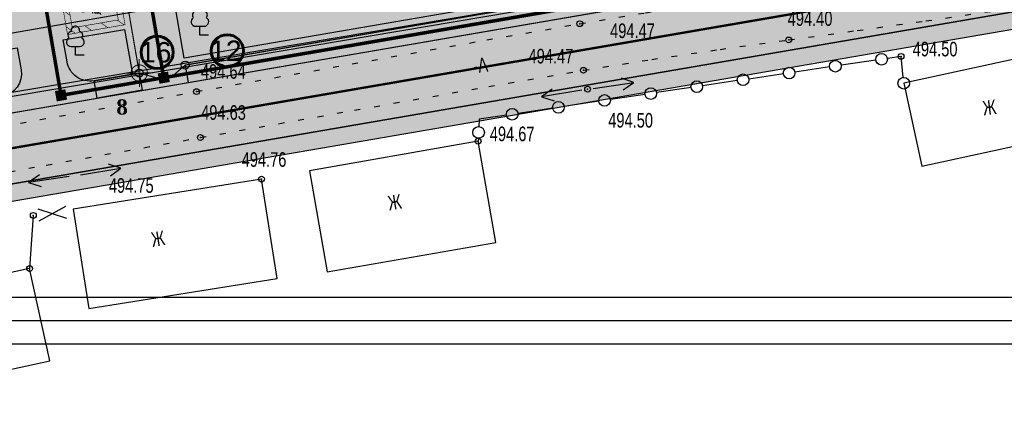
# Model space of a CAD drawing. Extents: x 0 to 667088, y 0 to 6446.
# Tile 64 of 256: x 2566 to 2650, y 240 to 273. Entities that reach past the tile are written whole.
import ezdxf

# ---------------------------------------------------------------- set-up
doc = ezdxf.new("R2010")
doc.units = 0
doc.header["$MEASUREMENT"] = 0
for name, pattern in [('CONTI', [0]), ('STRIH_1', [3, 2, -1]), ('STROT', [1.7, 0.5, -1.2])]:
    doc.linetypes.add(name, pattern=pattern)
for name, color, linetype in [('(002) Рамка', 7, 'Continuous'), ('Audi-СвК', 10, 'Continuous'), ('NAD_M0', 7, 'CONTI'), ('PI_OT0', 172, 'CONTI'), ('PI_TT0', 5, 'CONTI'), ('SIT_L0', 250, 'CONTI'), ('STR_L0', 6, 'CONTI'), ('USLZN0', 250, 'CONTI'), ('ZAPSK0', 250, 'CONTI'), ('стен', 7, 'Continuous')]:
    doc.layers.add(name, color=color, linetype=linetype)
doc.layers.add('.', color=7, linetype='Continuous', lineweight=15)
doc.layers.add('RAZMER CIP', color=252, linetype='Continuous', lineweight=18)
doc.styles.add('GOST 2.304', font='CS_Gost2304.shx')
doc.styles.add('SHRFT', font='TXT', dxfattribs={"width": 0.75})
doc.styles.get("Standard").update_dxf_attribs({"font": 'times.ttf'})
doc.styles.add('СТАНДАРТ', font='times.ttf')
doc.linetypes.add('ОГРАДА_ГЛИН', pattern='A,4,["|",Standard,S=0.8,R=0,X=0,Y=-0.8],0.5,["|",Standard,S=0.8,R=0,X=0,Y=-0.8],3.5', length=8)
doc.linetypes.add('ограждение2', pattern='A,0.25,-0.1,[132,ltypeshp.shx,S=0.1,R=0,X=-0.1,Y=0],-0.1,1', length=1.45)

# ---------------------------------------------------------------- blocks, each defined once
blk = doc.blocks.new('BL_4031')
at = {"color": 0}
for p, q in [((0.5, 0), (4, 0)), ((4, 0), (3, 0.5)), ((3, -0.5), (4, 0))]:
    blk.add_line(p, q, dxfattribs=at)
blk = doc.blocks.new('BL_101')
at = {"color": 0}
for p, q in [((-0.37, 0.75), (0.37, 0.75)), ((0, 0), (0, 0.75)), ((0.75, 0), (0, 0))]:
    blk.add_line(p, q, dxfattribs=at)
for centre, radius, start, end in [((-0.34, 1.73), 0.3, 93.00000000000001, 230), ((0, 2.13), 0.37, 355, 195), ((0.34, 1.73), 0.3, 310, 87), ((-0.37, 1.14), 0.39, 120, 270), ((0.37, 1.14), 0.39, 270, 59.99999999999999)]:
    blk.add_arc(centre, radius, start, end, dxfattribs=at)
blk = doc.blocks.new('rhy')
at = {"layer": 'PI_TT0', "color": 0}
for centre in [(1394.941155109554, 272.66), (1412.851155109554, 271.27), (1422.471155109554, 269.86), (1395.251155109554, 268.67), (1362.101155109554, 266.84), (1395.611155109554, 267.05), (1362.441155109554, 262.9), (1386.231155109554, 262.59), (1367.671155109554, 259.34), (1348.121155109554, 256.23), (1347.801155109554, 251.67)]:
    blk.add_circle(centre, 0.25, dxfattribs=at)
for p in [(1394.941155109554, 272.66), (1412.851155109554, 271.27), (1422.471155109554, 269.86), (1395.251155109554, 268.67), (1362.101155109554, 266.84), (1395.611155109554, 267.05), (1362.441155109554, 262.9), (1386.231155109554, 262.59), (1367.671155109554, 259.34), (1348.121155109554, 256.23), (1347.801155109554, 251.67)]:
    blk.add_point(p, dxfattribs=at)
at = {"layer": 'SIT_L0', "color": 250}
for p, q in [((1420.311155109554, 269.54), (1417.341155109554, 269.1)), ((1422.471155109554, 269.86), (1421.301155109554, 269.68)), ((1422.651155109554, 268.06), (1422.471155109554, 269.86)), ((1412.391155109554, 268.36), (1409.421155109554, 267.92)), ((1416.351155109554, 268.95), (1413.381155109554, 268.5)), ((1396.101155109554, 267.12), (1399.571155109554, 267.62)), ((1399.571155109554, 267.62), (1398.511155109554, 267.98)), ((1398.651155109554, 266.99), (1399.571155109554, 267.62)), ((1408.441155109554, 267.78), (1405.471155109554, 267.33)), ((1392.571155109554, 267.04), (1391.671155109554, 266.38)), ((1395.121155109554, 266.97), (1391.671155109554, 266.38)), ((1400.531155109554, 266.6), (1397.561155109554, 266.15)), ((1404.481155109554, 267.19), (1401.511155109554, 266.75)), ((1391.671155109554, 266.38), (1392.741155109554, 266.06)), ((1396.571155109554, 266.01), (1393.601155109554, 265.57)), ((1392.621155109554, 265.42), (1389.651155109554, 264.97)), ((1386.321155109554, 264.48), (1386.291155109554, 263.84)), ((1388.661155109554, 264.83), (1386.321155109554, 264.48)), ((1386.251155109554, 262.84), (1386.241155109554, 262.59)), ((1352.171155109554, 259.7), (1355.621155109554, 260.29)), ((1355.621155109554, 260.29), (1354.551155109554, 260.61)), ((1354.721155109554, 259.63), (1355.621155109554, 260.29)), ((1348.501155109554, 256.8), (1350.971155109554, 256)), ((1350.891155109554, 257), (1348.591155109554, 255.73))]:
    blk.add_line(p, q, dxfattribs=at)
for centre, radius in [((1420.801155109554, 269.61), 0.5), ((1416.841155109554, 269.02), 0.5), ((1420.801155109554, 269.61), 0), ((1408.931155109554, 267.85), 0.5), ((1412.881155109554, 268.43), 0.5), ((1412.881155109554, 268.43), 0), ((1416.841155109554, 269.02), 0), ((1404.971155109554, 267.26), 0.5), ((1408.931155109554, 267.85), 0), ((1422.701155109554, 267.56), 0.5), ((1422.701155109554, 267.56), 0), ((1401.021155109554, 266.67), 0.5), ((1401.021155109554, 266.67), 0), ((1404.971155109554, 267.26), 0), ((1393.111155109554, 265.49), 0.5), ((1397.061155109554, 266.08), 0.5), ((1397.061155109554, 266.08), 0), ((1389.151155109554, 264.9), 0.5), ((1393.111155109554, 265.49), 0), ((1389.151155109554, 264.9), 0), ((1386.271155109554, 263.34), 0.5), ((1386.271155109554, 263.34), 0)]:
    blk.add_circle(centre, radius, dxfattribs=at)
at = {"layer": 'STR_L0', "color": 0, "linetype": 'STROT'}
for points in [[(1325.491155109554, 260.26), (1328.651155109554, 260.83), (1336.971155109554, 262.33), (1348.701155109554, 264.44), (1362.101155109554, 266.84), (1375.441155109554, 269.22), (1386.971155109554, 271.27), (1394.941155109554, 272.66), (1400.561155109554, 273.59), (1406.191155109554, 274.48), (1411.821155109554, 275.35), (1417.461155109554, 276.2), (1423.091155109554, 277.06), (1428.721155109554, 277.93), (1434.351155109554, 278.84)], [(1326.451155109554, 256.44), (1329.541155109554, 257), (1337.701155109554, 258.47), (1349.231155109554, 260.54), (1362.441155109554, 262.9), (1375.641155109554, 265.25), (1387.141155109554, 267.28), (1395.251155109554, 268.67), (1401.111155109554, 269.6), (1406.971155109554, 270.46), (1412.851155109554, 271.27), (1418.721155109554, 272.08), (1424.601155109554, 272.9), (1430.461155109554, 273.76), (1436.321155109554, 274.69)]]:
    blk.add_lwpolyline(points, dxfattribs=at)
at = {"layer": 'STR_L0', "color": 0}
for points in [[(1338.711155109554, 323.17), (1346.141155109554, 278.78), (1339.241155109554, 277.11), (1340.221155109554, 270.81), (1430.271155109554, 286.52), (1424.401155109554, 321.82), (1415.151155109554, 320.21), (1418.311155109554, 301.14), (1376.681155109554, 293.55), (1373.131155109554, 312.37), (1363.671155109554, 310.62), (1367.401155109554, 288.7), (1354.481155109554, 286.43), (1348.261155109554, 324.79), (1338.711155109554, 323.17)], [(1422.701155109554, 267.56), (1424.251155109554, 260.44), (1438.341155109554, 263.51), (1436.791155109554, 270.63), (1422.701155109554, 267.56)], [(1371.771155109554, 260.06), (1373.291155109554, 251.39), (1387.751155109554, 253.92), (1386.231155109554, 262.59), (1371.771155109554, 260.06)], [(1351.541155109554, 256.77), (1352.891155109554, 248.26), (1369.021155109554, 250.83), (1367.671155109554, 259.34), (1351.541155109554, 256.77)], [(1348.121155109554, 256.23), (1347.801155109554, 251.67)], [(1329.541155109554, 247.69), (1331.261155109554, 239.78), (1349.521155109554, 243.76), (1347.801155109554, 251.67), (1329.541155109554, 247.69)]]:
    blk.add_lwpolyline(points, dxfattribs=at)
at = {"layer": 'ZAPSK0', "color": 0, "linetype": 'ОГРАДА_ГЛИН', "ltscale": 0.5}
blk.add_lwpolyline([(1336.921155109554, 265.23), (1394.201155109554, 274.89), (1436.191155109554, 282.34)], dxfattribs=at)
at = {"layer": 'ZAPSK0', "color": 0, "linetype": 'ByBlock'}
blk.add_lwpolyline([(1336.979067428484, 264.8866027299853), (1394.260530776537, 274.5468495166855), (1436.251991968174, 281.9971087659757)], dxfattribs=at)
at = {"layer": 'USLZN0', "color": 250}
for p in [(1362.391155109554, 271.69), (1351.721155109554, 269.95)]:
    blk.add_blockref('BL_101', p, dxfattribs=at)
at = {"layer": 'USLZN0', "color": 250, "rotation": 188}
blk.add_blockref('BL_4031', (1351.681155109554, 259.62), dxfattribs=at)
at = {"layer": 'NAD_M0', "color": 7, "style": 'SHRFT', "width": 0.75}
for s, rotation, p in [('-А-', 8, (1385.889751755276, 268.3909869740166)), ('Ж', 7, (1429.541155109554, 264.79)), ('Ж', 9, (1378.611155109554, 256.65)), ('Ж', 9, (1358.331155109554, 253.52))]:
    blk.add_text(s, height=1.25, rotation=rotation, dxfattribs=at).set_placement(p)
at = {"layer": 'PI_OT0', "color": 0, "style": 'SHRFT', "width": 0.75}
for s, p in [('494.40', (1412.755640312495, 272.4769955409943)), ('494.47', (1397.54148323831, 271.4317077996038)), ('494.50', (1423.471155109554, 269.86)), ('494.47', (1390.550445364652, 269.2544019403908)), ('494.64', (1362.481248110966, 267.9430605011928)), ('494.63', (1362.498045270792, 264.4231520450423)), ('494.50', (1397.380157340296, 263.7574411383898)), ('494.67', (1387.231155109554, 262.59)), ('494.76', (1365.971023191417, 260.3929416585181)), ('494.75', (1354.595052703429, 258.1656277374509))]:
    blk.add_text(s, height=1.25, dxfattribs=at).set_placement(p)
blk = doc.blocks.new('A$C14e98bf5')
at = {"layer": '.', "linetype": 'Continuous', "lineweight": 30, "true_color": 0x7aafdf, "transparency": 33554687}
h = blk.add_hatch(color=143, dxfattribs=at)
h.dxf.hatch_style = 1
h.paths.add_polyline_path([(-33.50939620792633, 20.72560671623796), (-33.50939620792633, -13.49215335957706), (-9.55696415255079, -13.49215335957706), (-9.55696415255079, 20.72560671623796)])
h.paths.add_polyline_path([(-12.97874016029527, 17.30383070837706), (-12.97874016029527, -10.07037735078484), (-30.08762019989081, -10.07037735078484), (-30.08762019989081, 17.30383070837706)], flags=16)
at = {"layer": '.', "linetype": 'Continuous', "lineweight": 30, "true_color": 0xfecc66, "transparency": 33554687}
h = blk.add_hatch(color=31, dxfattribs=at)
h.dxf.hatch_style = 1
edge = h.paths.add_edge_path()
edge.add_arc((-21.21175285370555, 9.314839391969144), 0.8774987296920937, 0, 360)
at = {"color": 31, "linetype": 'Continuous', "lineweight": 30, "true_color": 0xfecc66, "const_width": 0.3421776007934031}
for points in [[(-9.55696415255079, 20.72560671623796), (-33.50939620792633, 20.72560671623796), (-33.50939620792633, -13.49215335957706), (-9.55696415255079, -13.49215335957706)], [(-12.97874016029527, 17.30383070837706), (-30.08762019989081, 17.30383070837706), (-30.08762019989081, -10.07037735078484), (-12.97874016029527, -10.07037735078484)]]:
    blk.add_lwpolyline(points, close=True, dxfattribs=at)
at = {"color": 31, "linetype": 'Continuous', "lineweight": 30, "true_color": 0xfecc66}
for points, const_width in [([(-33.50939620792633, 16.1296628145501), (-28.91345230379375, 20.72560671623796)], 0.3421776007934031), ([(-19.23520822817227, 20.72560671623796), (-22.65698423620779, 17.30383070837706)], 0.3421776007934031), ([(-12.97874016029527, 17.30383070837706), (-9.55696415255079, 20.72560671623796)], 0.3421776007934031), ([(-33.50939620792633, 6.451418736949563), (-30.08762019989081, 9.873194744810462)], 0.3421776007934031), ([(-20.68947678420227, 7.953844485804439), (-20.68947678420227, 2.947397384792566), (-23.71165182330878, 2.746248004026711), (-24.46804231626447, -0.4091127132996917), (-25.31984478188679, -0.4091127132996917)], 0.6843552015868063), ([(-12.97874016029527, 7.62558663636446), (-9.55696415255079, 11.04736264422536)], 0.3421776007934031), ([(-30.08762019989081, 0.1949506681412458), (-33.50939620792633, -3.226825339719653)], 0.3421776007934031), ([(-20.68947678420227, 4.300367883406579), (-23.84199094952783, 3.964761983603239)], 0.6843552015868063), ([(-12.97874016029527, -2.052657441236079), (-9.55696415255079, 1.36911856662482)], 0.3421776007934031), ([(-33.50939620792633, -12.90506941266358), (-30.08762019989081, -9.483293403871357)], 0.3421776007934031), ([(-24.41823608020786, -13.49215335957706), (-20.99646007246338, -10.07037735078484)], 0.3421776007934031), ([(-14.73999200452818, -13.49215335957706), (-9.55696415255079, -8.309125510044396)], 0.3421776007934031)]:
    blk.add_lwpolyline(points, dxfattribs=dict(at, const_width=const_width))
at = {"color": 31, "linetype": 'Continuous', "lineweight": 30, "true_color": 0xfecc66, "const_width": 0.6843552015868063}
blk.add_lwpolyline([(-20.68947678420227, 5.414836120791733, -1.790536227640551), (-24.05993410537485, 1.293352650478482)], format="xyb", dxfattribs=at)
at = {"color": 31, "linetype": 'Continuous', "lineweight": 30, "true_color": 0xfecc66}
blk.add_circle((-21.21175285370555, 9.314839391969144), 0.8774987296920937, dxfattribs=at)
at = {"color": 5, "linetype": 'Continuous', "lineweight": 30}
blk.add_arc((-21.10524287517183, 2.315956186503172), 3.126646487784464, 199.0904754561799, 82.35845472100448, dxfattribs=at)
blk = doc.blocks.new('rtjkuk')
at = {"color": 6, "lineweight": 30, "const_width": 0.09540852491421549}
blk.add_lwpolyline([(10285.42135749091, 5900.793546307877, -0.4287919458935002), (10286.24153641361, 5901.67720205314, -0.392595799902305), (10287.08094807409, 5900.917284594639, -1.012503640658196)], format="xyb", close=True, dxfattribs=at)
for points in [[(10286.25192159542, 5902.276231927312), (10286.25192159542, 5899.413976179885)], [(10284.82079372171, 5900.845104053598), (10287.68304946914, 5900.845104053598)]]:
    blk.add_lwpolyline(points, dxfattribs=at)

msp = doc.modelspace()

# ---------------------------------------------------------------- hatches: boundary and pattern name
at = {"layer": '.', "lineweight": 30, "true_color": 0xf15558}
h = msp.add_hatch(color=13, dxfattribs=at)
h.dxf.hatch_style = 1
h.paths.add_polyline_path([(2564.316329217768, 264.9306822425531), (2507.757601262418, 255.1983624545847), (2507.50322786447, 256.6766365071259), (2564.061955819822, 266.40895629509)])
edge = h.paths.add_edge_path()
edge.add_arc((2731.453143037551, 283.5437122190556), 4.000000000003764, 15.533649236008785, 99.76353197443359, ccw=False)
edge.add_line((2735.307036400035, 284.6149292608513), (2739.993648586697, 267.7540104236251))
edge.add_line((2739.993648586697, 267.7540104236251), (2738.548438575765, 267.3523040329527))
edge.add_line((2738.548438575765, 267.3523040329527), (2733.617151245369, 285.0934851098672))
edge.add_line((2733.617151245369, 285.0934851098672), (2731.92958857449, 286.1624384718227))
edge.add_line((2731.92958857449, 286.1624384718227), (2509.066713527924, 247.8134011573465))
edge.add_line((2509.066713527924, 247.8134011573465), (2508.775094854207, 249.2852662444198))
edge.add_line((2508.775094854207, 249.2852662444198), (2730.774813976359, 287.4857763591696))
h.paths.add_polyline_path([(2655.395028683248, 280.6030118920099), (2655.140655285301, 282.0812859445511), (2579.763002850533, 269.1107074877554), (2580.017376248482, 267.6324334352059)], flags=17)
edge = h.paths.add_edge_path()
edge.add_line((2534.621131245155, 383.9838423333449), (2534.357708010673, 385.4605305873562))
edge.add_line((2534.357708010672, 385.4605305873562), (2695.52536243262, 414.2108810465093))
edge.add_arc((2696.22782439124, 410.2730457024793), 3.99999999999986, 15.53364923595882, 100.11447778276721, ccw=False)
edge.add_line((2700.08171775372, 411.3442627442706), (2731.538683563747, 298.1722471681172))
edge.add_arc((2727.684790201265, 297.1010301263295), 4.000000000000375, -80.23646802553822, 15.533649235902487, ccw=False)
edge.add_line((2728.363119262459, 293.1589659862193), (2659.337092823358, 281.281340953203))
edge.add_line((2659.337092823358, 281.281340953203), (2659.082719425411, 282.7596150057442))
edge.add_line((2659.082719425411, 282.7596150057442), (2729.445169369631, 294.8672045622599))
edge.add_line((2729.445169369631, 294.8672045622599), (2730.456633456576, 296.4640085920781))
edge.add_line((2730.456633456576, 296.4640085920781), (2698.393885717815, 411.8154321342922))
edge.add_line((2698.393885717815, 411.8154321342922), (2696.680673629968, 412.8932947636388))
edge.add_line((2696.680673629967, 412.8932947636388), (2534.621131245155, 383.9838423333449))
h.paths.add_polyline_path([(2747.701435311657, 269.8964445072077), (2749.146645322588, 270.2981508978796), (2665.050840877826, 572.8477276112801), (2663.604088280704, 572.4515709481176)])
h.paths.add_polyline_path([(2571.94608410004, 267.7656144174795), (2575.820938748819, 268.4323782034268), (2576.075312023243, 266.9541043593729), (2572.200457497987, 266.2873403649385)], flags=17)
at = {"layer": '.', "lineweight": 30, "true_color": 0x3f4040}
h = msp.add_hatch(color=250, dxfattribs=at)
h.dxf.hatch_style = 1
edge = h.paths.add_edge_path()
edge.add_line((2655.896301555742, 570.3091368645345), (2661.677141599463, 571.9159624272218))
edge.add_line((2661.677141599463, 571.9159624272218), (2745.774488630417, 269.3608359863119))
edge.add_line((2745.774488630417, 269.3608359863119), (2739.993648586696, 267.7540104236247))
edge.add_line((2739.993648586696, 267.7540104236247), (2735.307036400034, 284.6149292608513))
edge.add_arc((2731.453143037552, 283.5437122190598), 4.000000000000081, 15.53364923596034, 99.763531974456)
edge.add_line((2730.774813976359, 287.4857763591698), (2508.775094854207, 249.2852662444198))
edge.add_line((2508.775094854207, 249.2852662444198), (2507.757601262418, 255.1983624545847))
edge.add_line((2507.757601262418, 255.1983624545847), (2728.363119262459, 293.1589659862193))
edge.add_arc((2727.684790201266, 297.1010301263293), 4.000000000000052, 279.763531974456, 375.5336492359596)
edge.add_line((2731.538683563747, 298.1722471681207), (2700.081717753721, 411.3442627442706))
edge.add_arc((2696.22782439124, 410.2730457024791), 4.000000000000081, 15.53364923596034, 100.1144777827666)
edge.add_line((2695.52536243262, 414.2108810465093), (2534.357708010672, 385.4605305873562))
edge.add_line((2534.357708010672, 385.4605305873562), (2533.479630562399, 390.3828247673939))
edge.add_line((2533.479630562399, 390.3828247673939), (2693.434847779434, 418.9168911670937))
edge.add_arc((2692.732385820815, 422.8547265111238), 4.000000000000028, 280.1144777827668, 375.511939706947)
edge.add_line((2696.586684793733, 423.9244832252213), (2655.896301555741, 570.3091368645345))
at = {"layer": 'Audi-СвК', "ltscale": 100, "true_color": 0xffffff, "transparency": 33554687}
h = msp.add_hatch(color=7, dxfattribs=at)
edge = h.paths.add_edge_path()
edge.add_arc((2583.364164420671, 270.3391939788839), 1.37986408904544, 11.98373257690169, 371.9837325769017)
h = msp.add_hatch(color=7, dxfattribs=at)
edge = h.paths.add_edge_path()
edge.add_arc((2577.354099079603, 270.2074851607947), 1.37986408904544, 11.98373257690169, 371.9837325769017)
at = {"layer": 'стен', "lineweight": 30}
h = msp.add_hatch(color=9, dxfattribs=at)
h.dxf.hatch_style = 1
h.paths.add_polyline_path([(2556.209271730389, 263.5356636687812), (2728.363119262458, 293.1589659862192), (2731.538683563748, 298.1722471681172), (2700.08171775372, 411.3442627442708), (2695.52536243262, 414.2108810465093), (2534.357708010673, 385.4605305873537), (2534.884554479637, 382.5071540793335), (2554.351664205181, 385.9798498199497), (2557.22070300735, 322.946828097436), (2551.003719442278, 321.8969898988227), (2553.814033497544, 283.3418255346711), (2553.905456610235, 282.8333538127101), (2552.886007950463, 282.6500571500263)])
h = msp.add_hatch(color=72, dxfattribs=at)
h.dxf.hatch_style = 1
h.paths.add_polyline_path([(2660.500036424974, 297.5326363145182), (2656.654522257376, 296.8709210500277), (2649.529660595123, 338.2765798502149), (2656.618302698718, 339.4963550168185), (2659.742223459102, 325.7716959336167), (2655.387044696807, 324.9598003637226)], flags=17)
edge = h.paths.add_edge_path()
edge.add_line((2616.641831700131, 303.3484543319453), (2614.635202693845, 315.0098450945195))
edge.add_arc((2617.591750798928, 315.5185918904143), 2.999999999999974, 99.7635319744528, 189.7635319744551, ccw=False)
edge.add_line((2617.083004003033, 318.4751399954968), (2645.007278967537, 323.2801980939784))
edge.add_arc((2645.516025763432, 320.3236499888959), 3.000000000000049, 9.763531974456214, 99.76353197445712, ccw=False)
edge.add_line((2648.472573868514, 320.8323967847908), (2652.291676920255, 298.6379338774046))
edge.add_line((2652.291676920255, 298.6379338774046), (2646.452778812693, 297.633207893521))
edge.add_line((2646.452778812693, 297.633207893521), (2645.372533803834, 303.910967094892))
edge.add_line((2645.372533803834, 303.910967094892), (2622.986024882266, 300.0588100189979))
edge.add_line((2622.986024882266, 300.0588100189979), (2622.258329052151, 304.2877573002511))
edge.add_line((2622.258329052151, 304.2877573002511), (2616.641831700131, 303.3484543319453))
h.paths.add_polyline_path([(2643.317933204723, 374.3756196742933), (2660.043372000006, 378.03), (2659.093372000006, 383.9), (2667.713372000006, 385.09), (2667.563372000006, 386.05), (2674.103372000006, 387.02), (2673.883372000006, 388.31), (2678.233372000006, 388.95), (2677.703372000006, 392.21), (2691.993372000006, 394.75), (2696.553372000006, 368.37), (2697.223372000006, 362.18), (2677.523372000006, 357.65), (2675.533372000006, 370.03), (2661.733372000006, 367.94), (2660.263372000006, 376.24), (2643.692906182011, 372.1964892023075), (2649.020913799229, 341.2331279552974), (2655.939111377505, 342.4235739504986), (2654.442442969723, 349.1442632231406), (2700.489622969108, 359.7990547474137), (2706.055805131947, 336.0311301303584), (2672.420161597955, 328.2688189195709), (2680.073145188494, 287.2513815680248), (2722.809213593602, 294.8221258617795), (2697.918812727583, 388.8659242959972), (2694.518098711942, 401.124085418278), (2673.09349927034, 399.1106422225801), (2673.289865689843, 397.8973782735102), (2640.424404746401, 391.191167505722)])
edge = h.paths.add_edge_path()
edge.add_line((2636.893372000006, 336.01), (2645.568987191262, 337.6566173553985))
edge.add_line((2645.568987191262, 337.6566173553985), (2637.261942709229, 385.98223277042))
edge.add_line((2637.261942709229, 385.98223277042), (2627.012294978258, 396.9068938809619))
edge.add_line((2627.012294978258, 396.9068938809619), (2555.13815288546, 383.4410053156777))
edge.add_line((2555.13815288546, 383.4410053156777), (2555.904686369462, 365.9257152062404))
edge.add_line((2555.904686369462, 365.9257152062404), (2565.618454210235, 366.4772554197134))
edge.add_line((2565.618454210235, 366.4772554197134), (2566.508578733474, 346.1379100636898))
edge.add_line((2566.508578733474, 346.1379100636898), (2569.795608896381, 327.0355532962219))
edge.add_arc((2572.752157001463, 327.5443000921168), 2.999999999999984, 189.7635319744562, 283.4051850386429)
edge.add_line((2573.447664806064, 324.6260353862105), (2604.933372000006, 332.13))
edge.add_line((2604.933372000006, 332.13), (2604.538268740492, 334.8291195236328))
edge.add_line((2604.538268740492, 334.8291195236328), (2595.977925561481, 332.7372769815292))
edge.add_line((2595.977925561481, 332.7372769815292), (2596.201073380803, 331.5126363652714))
edge.add_line((2596.201073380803, 331.5126363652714), (2584.614713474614, 329.2397129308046))
edge.add_line((2584.614713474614, 329.2397129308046), (2581.509240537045, 344.8744729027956))
edge.add_line((2581.509240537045, 344.8744729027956), (2589.947614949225, 346.653256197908))
edge.add_line((2589.947614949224, 346.653256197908), (2583.703372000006, 357.71))
edge.add_line((2583.703372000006, 357.71), (2573.403372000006, 364))
edge.add_line((2573.403372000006, 364), (2569.683372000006, 363.11))
edge.add_line((2569.683372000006, 363.11), (2567.353372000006, 372.25))
edge.add_line((2567.353372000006, 372.25), (2578.433372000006, 374.95))
edge.add_line((2578.433372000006, 374.95), (2580.733372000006, 365.74))
edge.add_line((2580.733372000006, 365.74), (2590.423372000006, 347.93))
edge.add_line((2590.423372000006, 347.93), (2588.943372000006, 357.51))
edge.add_line((2588.943372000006, 357.51), (2635.733372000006, 365.04))
edge.add_line((2635.733372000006, 365.04), (2637.543372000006, 353.32))
edge.add_line((2637.543372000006, 353.32), (2634.043372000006, 352.75))
edge.add_line((2634.043372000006, 352.75), (2636.893372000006, 336.01))
h.paths.add_polyline_path([(2607.513372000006, 340.3), (2620.583372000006, 342.08), (2622.123372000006, 332.74), (2626.628810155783, 333.3876847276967), (2628.314601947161, 324.4665999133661), (2610.684156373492, 321.4328482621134)])
h.paths.add_polyline_path([(2607.503372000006, 344), (2606.777485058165, 348.515854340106), (2619.183372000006, 350.51), (2619.943372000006, 345.97)], flags=17)
edge = h.paths.add_edge_path()
edge.add_line((2576.914024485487, 285.6673554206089), (2580.875791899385, 286.3490749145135))
edge.add_line((2580.875791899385, 286.3490749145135), (2579.795550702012, 292.6268119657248))
edge.add_line((2579.795550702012, 292.6268119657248), (2608.483920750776, 297.5633613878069))
edge.add_line((2608.483920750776, 297.5633613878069), (2607.746248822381, 301.8502839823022))
edge.add_line((2607.746248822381, 301.8502839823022), (2611.711539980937, 302.5163009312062))
edge.add_line((2611.711539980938, 302.5163009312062), (2609.707620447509, 314.1619222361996))
edge.add_arc((2606.751072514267, 313.6531744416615), 2.999999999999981, 9.763551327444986, 99.76350792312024)
edge.add_line((2606.242326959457, 316.6097227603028), (2578.006512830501, 311.7510688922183))
edge.add_line((2578.006512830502, 311.7510688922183), (2577.401475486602, 315.2672031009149))
edge.add_arc((2574.937685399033, 314.8432474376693), 2.499999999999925, 9.763531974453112, 99.76353197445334)
edge.add_line((2574.513729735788, 317.3070375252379), (2574.020971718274, 317.2222463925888))
edge.add_arc((2574.44492738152, 314.7584563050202), 2.499999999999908, 99.76353197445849, 189.763531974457)
edge.add_line((2571.981137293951, 314.3345006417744), (2576.914024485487, 285.6673554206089))
h.paths.add_polyline_path([(2577.829768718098, 280.3455688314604), (2581.790558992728, 281.0271201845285), (2582.871810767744, 274.7493677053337), (2648.437426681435, 286.0315440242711), (2647.357155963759, 292.3094653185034), (2653.207421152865, 293.3161472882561), (2655.038905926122, 282.6725955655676), (2579.661253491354, 269.7020171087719)])
edge = h.paths.add_edge_path()
edge.add_line((2569.313493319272, 271.2710542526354), (2574.568070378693, 272.1752334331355))
edge.add_line((2574.568070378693, 272.1752334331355), (2575.229629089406, 268.3306290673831))
edge.add_line((2575.229629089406, 268.3306290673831), (2571.94608410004, 267.7656144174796))
edge.add_arc((2571.606919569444, 269.7366464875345), 1.999999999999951, 189.7635319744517, 279.76353197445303, ccw=False)
edge.add_line((2569.635887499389, 269.3974819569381), (2569.313493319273, 271.2710542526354))
edge = h.paths.add_edge_path()
edge.add_line((2552.886007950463, 282.6500571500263), (2554.495085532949, 282.9393689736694))
edge.add_line((2554.495085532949, 282.9393689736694), (2552.321750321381, 312.7627873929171))
edge.add_line((2552.321750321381, 312.7627873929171), (2559.744765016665, 269.6245182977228))
edge.add_line((2559.744765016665, 269.6245182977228), (2565.371429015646, 270.5927261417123))
edge.add_line((2565.371429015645, 270.5927261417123), (2565.693823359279, 268.7191528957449))
edge.add_arc((2563.722791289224, 268.3799883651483), 1.999999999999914, -80.2364680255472, 9.763531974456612, ccw=False)
edge.add_line((2564.061955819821, 266.4089562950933), (2555.952333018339, 265.0134962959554))
edge.add_line((2555.952333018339, 265.0134962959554), (2552.886007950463, 282.6500571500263))
h.paths.add_polyline_path([(2574.283372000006, 364.21), (2579.773372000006, 365.51), (2583.793372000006, 358.51)], flags=17)

# ---------------------------------------------------------------- linework, layer by layer
at = {"color": 18, "lineweight": 30, "true_color": 0x000000}
for points in [[(2530.779257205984, 453.6900936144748), (2860.127992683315, 453.6900936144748), (2860.127992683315, 245.1932846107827), (2530.779257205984, 245.1932846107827)], [(2532.779257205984, 451.6900936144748), (2858.127992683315, 451.6900936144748), (2858.127992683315, 247.1932846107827), (2532.779257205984, 247.1932846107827)], [(2534.779257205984, 449.6900936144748), (2762.209382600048, 449.6900936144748), (2762.209382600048, 249.1932846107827), (2534.779257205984, 249.1932846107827)], [(2556.209271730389, 263.5356636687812), (2728.363119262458, 293.1589659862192), (2731.538683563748, 298.1722471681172), (2700.08171775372, 411.3442627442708), (2695.52536243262, 414.2108810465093), (2534.357708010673, 385.4605305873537), (2534.884554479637, 382.5071540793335), (2554.351664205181, 385.9798498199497), (2557.22070300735, 322.946828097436), (2551.003719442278, 321.8969898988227), (2553.814033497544, 283.3418255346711), (2553.905456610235, 282.8333538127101), (2552.886007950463, 282.6500571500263)]]:
    msp.add_lwpolyline(points, close=True, dxfattribs=at)
at = {"color": 2, "lineweight": 30, "const_width": 0.3}
for points in [[(2608.623952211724, 326.3564545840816), (2569.054703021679, 319.5475923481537), (2577.919157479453, 268.0324059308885)], [(2567.075056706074, 278.3827364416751), (2569.116722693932, 266.5177305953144), (2728.904144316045, 294.0130852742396)]]:
    msp.add_lwpolyline(points, dxfattribs=at)
at = {"color": 18, "linetype": 'ограждение2', "lineweight": 30, "ltscale": 2, "true_color": 0x000000, "const_width": 0.1}
for points in [[(2557.366526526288, 322.971920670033), (2566.175226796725, 324.4876771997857), (2575.820938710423, 268.4323784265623)], [(2579.763002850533, 269.1107074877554), (2655.140655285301, 282.0812859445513)]]:
    msp.add_lwpolyline(points, dxfattribs=at)
at = {"color": 5, "lineweight": 30}
for points in [[(2577.829768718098, 280.3455688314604), (2581.790558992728, 281.0271201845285), (2582.871810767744, 274.7493677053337), (2648.437426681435, 286.0315440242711), (2647.357155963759, 292.3094653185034), (2653.207421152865, 293.3161472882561), (2655.038905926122, 282.6725955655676), (2579.661253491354, 269.7020171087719)], [(2571.94608410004, 267.7656144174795), (2575.820938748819, 268.4323782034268), (2576.075312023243, 266.9541043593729), (2572.200457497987, 266.2873403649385)]]:
    msp.add_lwpolyline(points, close=True, dxfattribs=at)
at = {"color": 18, "lineweight": 30, "true_color": 0x000000, "const_width": 0.1}
for points in [[(2579.763002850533, 269.1107074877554), (2578.44805153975, 267.9933963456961)], [(2575.820938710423, 268.4323784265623), (2577.706773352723, 267.9069636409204)]]:
    msp.add_lwpolyline(points, dxfattribs=at)
at = {"color": 1, "lineweight": 30, "const_width": 0.3}
for points in [[(2577.674377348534, 267.6858764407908), (2578.26568696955, 267.7876257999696), (2578.163937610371, 268.3789354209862), (2577.572627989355, 268.2771860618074)], [(2568.871942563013, 266.1712011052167), (2569.463252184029, 266.2729504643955), (2569.361502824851, 266.8642600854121), (2568.770193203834, 266.7625107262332)]]:
    msp.add_lwpolyline(points, close=True, dxfattribs=at)
at = {"lineweight": 60, "ltscale": 50, "transparency": 33554687}
for centre in [(2583.364164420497, 270.3391939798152), (2577.354099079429, 270.207485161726)]:
    msp.add_circle(centre, 1.379864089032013, dxfattribs=at)
at = {"color": 18, "lineweight": 30, "true_color": 0x000000}
for centre in [(2579.763002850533, 269.1107074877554), (2575.820938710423, 268.4323784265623)]:
    msp.add_circle(centre, 0.3389790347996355, dxfattribs=at)
at = {"layer": 'ZAPSK0', "color": 5, "lineweight": 30}
for points in [[(2655.896301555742, 570.3091368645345), (2661.677141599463, 571.9159624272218), (2745.774488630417, 269.3608359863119), (2739.993648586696, 267.7540104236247), (2735.307036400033, 284.6149292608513, 0.3850153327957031), (2730.774813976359, 287.4857763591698), (2508.775094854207, 249.2852662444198), (2507.757601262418, 255.1983624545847), (2728.363119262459, 293.1589659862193, 0.4440273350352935), (2731.538683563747, 298.1722471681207), (2700.081717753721, 411.3442627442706, 0.3867746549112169), (2695.52536243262, 414.2108810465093), (2534.357708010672, 385.4605305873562), (2533.479630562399, 390.3828247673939), (2693.434847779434, 418.9168911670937, 0.4420821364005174), (2696.586684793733, 423.9244832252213)], [(2552.886007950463, 282.6500571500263), (2554.495085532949, 282.9393689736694), (2552.321750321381, 312.7627873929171), (2559.744765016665, 269.6245182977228), (2565.371429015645, 270.5927261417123), (2565.693823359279, 268.7191528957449, -0.4142135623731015), (2564.061955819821, 266.4089562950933), (2555.952333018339, 265.0134962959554)], [(2730.774813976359, 287.4857763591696, -0.3850153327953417), (2735.307036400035, 284.6149292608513), (2739.993648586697, 267.7540104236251), (2738.548438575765, 267.3523040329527), (2733.617151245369, 285.0934851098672), (2731.92958857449, 286.1624384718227), (2509.066713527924, 247.8134011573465), (2508.775094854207, 249.2852662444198)], [(2569.313493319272, 271.2710542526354), (2574.568070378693, 272.1752334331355), (2575.229629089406, 268.3306290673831), (2571.94608410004, 267.7656144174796, -0.4142135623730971), (2569.635887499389, 269.3974819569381)]]:
    msp.add_lwpolyline(points, format="xyb", close=True, dxfattribs=at)
at = {"layer": 'ZAPSK0', "color": 7, "linetype": 'STRIH_1', "lineweight": 30, "true_color": 0xffffff, "const_width": 0.2}
msp.add_lwpolyline([(2731.591076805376, 290.6703249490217), (2508.266348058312, 252.2418143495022)], dxfattribs=at)
at = {"layer": 'ZAPSK0', "color": 5, "lineweight": 30}
msp.add_lwpolyline([(2655.395028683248, 280.6030118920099), (2655.140655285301, 282.0812859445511), (2579.763002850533, 269.1107074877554), (2580.017376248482, 267.6324334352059)], close=True, dxfattribs=at)

# ---------------------------------------------------------------- block references
at = {"layer": '(002) Рамка', "color": 0}
msp.add_blockref('rhy', (1218.622216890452, 0), dxfattribs=at)
at = {"color": 5, "linetype": 'Continuous', "lineweight": 30, "xscale": 0.1461229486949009, "yscale": 0.1461229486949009, "zscale": 0.1461229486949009, "rotation": 99.76353197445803}
msp.add_blockref('A$C14e98bf5', (2571.827448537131, 277.0660791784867), dxfattribs=at)
at = {"color": 5, "lineweight": 30, "xscale": 0.8399999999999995, "yscale": 0.8399999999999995, "zscale": 0.8399999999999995, "rotation": 0.7402931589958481}
msp.add_blockref('rtjkuk', (-5999.867812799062, -4799.500083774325), dxfattribs=at)

# ---------------------------------------------------------------- texts
at = {"color": 18, "lineweight": 30, "true_color": 0x000000, "insert": (2573.848176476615, 266.1720634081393), "char_height": 1.306367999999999, "attachment_point": 1, "rotation": 0.5021703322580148, "style": 'СТАНДАРТ', "bg_fill": 1, "box_fill_scale": 1.5, "bg_fill_color": 2, "bg_fill_transparency": 0}
msp.add_mtext_dynamic_manual_height_columns('\\A1;{\\fTimes New Roman|b1|i0|c204|p18;\\C6;8}', width=1.306367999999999, gutter_width=9.344987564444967, heights=[1.332797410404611], dxfattribs=at)
at = {"layer": 'RAZMER CIP', "lineweight": 25, "ltscale": 50, "transparency": 33554687, "char_height": 1.749999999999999, "width": 2.560358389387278, "attachment_point": 2, "style": 'GOST 2.304'}
for s, insert in [('{\\fArial|b0|i0|c0|p34;\\C0;16}', (2577.219727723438, 271.0864765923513)), ('{\\fArial|b0|i0|c0|p34;\\C0;12}', (2583.229793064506, 271.2181854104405))]:
    msp.add_mtext(s, dxfattribs=dict(at, insert=insert))

doc.saveas('drawing.dxf')
